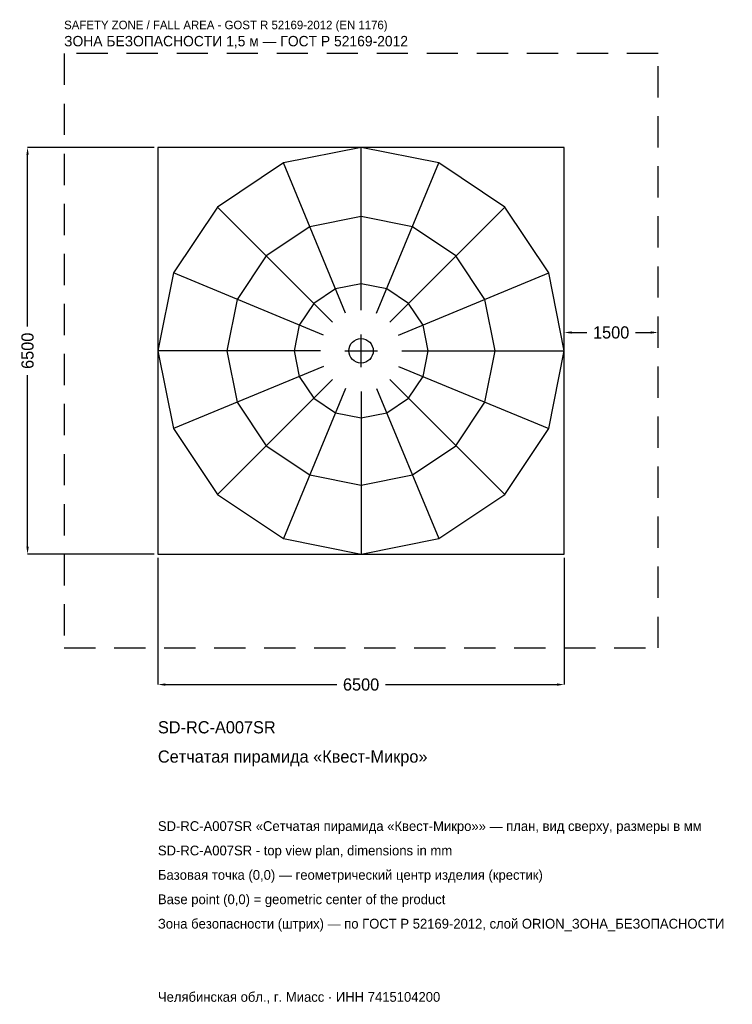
# Model space of a CAD drawing. Header units: metres. Extents: x -5461 to 5938, y -10445 to 5292.
import ezdxf

# ---------------------------------------------------------------- set-up
doc = ezdxf.new("R2010")
doc.units = ezdxf.units.M
doc.linetypes.add('DASHED', pattern=[800, 500, -300])
for name, color, linetype in [('ORION_ДАННЫЕ', 3, 'Continuous'), ('ORION_ЗОНА_БЕЗОПАСНОСТИ', 1, 'Continuous'), ('ORION_КОНТУР', 7, 'Continuous'), ('ORION_РАЗМЕРЫ', 8, 'Continuous')]:
    doc.layers.add(name, color=color, linetype=linetype)
doc.dimstyles.new('ORION', dxfattribs={"dimtxt": 195, "dimasz": 117, "dimexe": 1.25, "dimexo": 58.5, "dimtad": 1, "dimdec": 0, "dimcen": 2.5, "dimazin": 3, "dimtfac": 1, "dimtmove": 0, "dimatfit": 3, "dimarcsym": 0})

# ---------------------------------------------------------------- blocks, each defined once
blk = doc.blocks.new('_CLOSEDFILLED')
at = {"color": 0, "linetype": 'BYBLOCK'}
blk.add_solid([(-1, 0.16), (0, 0), (-1, -0.16)], dxfattribs=at)
blk = doc.blocks.new('*D1')
for p, q in [((-3250, -3308.5), (-3250, -5335)), ((3250, -3308.5), (3250, -5335)), ((-3133, -5335), (-390, -5335)), ((390, -5335), (3133, -5335))]:
    blk.add_line(p, q)
at = {"layer": 'Defpoints'}
for p in [(-3250, -3250), (3250, -3250), (-3250, -5335)]:
    blk.add_point(p, dxfattribs=at)
at = {"layer": 'ORION_РАЗМЕРЫ', "xscale": 117, "yscale": 117, "rotation": 180}
blk.add_blockref('_CLOSEDFILLED', (-3250, -5335), dxfattribs=at)
at = {"layer": 'ORION_РАЗМЕРЫ', "xscale": 117, "yscale": 117}
blk.add_blockref('_CLOSEDFILLED', (3250, -5335), dxfattribs=at)
at = {"layer": 'ORION_РАЗМЕРЫ', "insert": (0, -5335), "char_height": 195, "attachment_point": 5}
blk.add_mtext('6500', dxfattribs=at)
blk = doc.blocks.new('*D2')
for p, q in [((-3308.5, 3250), (-5335, 3250)), ((-5335, 390), (-5335, 3133)), ((-5335, -3133), (-5335, -390)), ((-3308.5, -3250), (-5335, -3250))]:
    blk.add_line(p, q)
at = {"layer": 'Defpoints'}
for p in [(-3250, 3250), (-5335, -3250), (-3250, -3250)]:
    blk.add_point(p, dxfattribs=at)
at = {"layer": 'ORION_РАЗМЕРЫ', "xscale": 117, "yscale": 117}
for p, rotation in [((-5335, 3250), 90), ((-5335, -3250), 270)]:
    blk.add_blockref('_CLOSEDFILLED', p, dxfattribs=dict(at, rotation=rotation))
at = {"layer": 'ORION_РАЗМЕРЫ', "insert": (-5335, 0), "char_height": 195, "attachment_point": 5, "rotation": 90}
blk.add_mtext('6500', dxfattribs=at)
blk = doc.blocks.new('*D3')
for p, q in [((3250, 58.5), (3250, 292.5)), ((3367, 292.5), (3610, 292.5)), ((4390, 292.5), (4633, 292.5)), ((4750, 58.5), (4750, 292.5))]:
    blk.add_line(p, q)
at = {"layer": 'Defpoints'}
for p in [(3250, 292.5), (3250, 0), (4750, 0)]:
    blk.add_point(p, dxfattribs=at)
at = {"layer": 'ORION_РАЗМЕРЫ', "xscale": 117, "yscale": 117, "rotation": 180}
blk.add_blockref('_CLOSEDFILLED', (3250, 292.5), dxfattribs=at)
at = {"layer": 'ORION_РАЗМЕРЫ', "xscale": 117, "yscale": 117}
blk.add_blockref('_CLOSEDFILLED', (4750, 292.5), dxfattribs=at)
at = {"layer": 'ORION_РАЗМЕРЫ', "insert": (4000, 292.5), "char_height": 195, "attachment_point": 5}
blk.add_mtext('1500', dxfattribs=at)
blk = doc.blocks.new('ОРИОН SD-RC-A007SR Сетчатая пирамида Квест-Микро')
at = {"layer": 'ORION_ЗОНА_БЕЗОПАСНОСТИ', "linetype": 'DASHED'}
blk.add_lwpolyline([(-4750, -4750), (4750, -4750), (4750, 4750), (-4750, 4750)], close=True, dxfattribs=at)
at = {"layer": 'ORION_КОНТУР'}
for p, q in [((0, 650), (0, 3250)), ((-248.7, 600.5), (-1243.7, 3002.6)), ((248.7, 600.5), (1243.7, 3002.6)), ((-459.6, 459.6), (-2298.1, 2298.1)), ((459.6, 459.6), (2298.1, 2298.1)), ((-600.5, 248.7), (-3002.6, 1243.7)), ((600.5, 248.7), (3002.6, 1243.7)), ((-650, 0), (-3250, 0)), ((650, 0), (3250, 0)), ((-600.5, -248.7), (-3002.6, -1243.7)), ((600.5, -248.7), (3002.6, -1243.7)), ((-459.6, -459.6), (-2298.1, -2298.1)), ((459.6, -459.6), (2298.1, -2298.1)), ((-248.7, -600.5), (-1243.7, -3002.6)), ((248.7, -600.5), (1243.7, -3002.6)), ((0, -650), (0, -3250))]:
    blk.add_line(p, q, dxfattribs=at)
for points in [[(-3250, -3250), (3250, -3250), (3250, 3250), (-3250, 3250)], [(3250, 0), (3002.6, 1243.7), (2298.1, 2298.1), (1243.7, 3002.6), (0, 3250), (-1243.7, 3002.6), (-2298.1, 2298.1), (-3002.6, 1243.7), (-3250, 0), (-3002.6, -1243.7), (-2298.1, -2298.1), (-1243.7, -3002.6), (0, -3250), (1243.7, -3002.6), (2298.1, -2298.1), (3002.6, -1243.7)], [(2145, 0), (1981.7, 820.9), (1516.7, 1516.7), (820.9, 1981.7), (0, 2145), (-820.9, 1981.7), (-1516.7, 1516.7), (-1981.7, 820.9), (-2145, 0), (-1981.7, -820.9), (-1516.7, -1516.7), (-820.9, -1981.7), (0, -2145), (820.9, -1981.7), (1516.7, -1516.7), (1981.7, -820.9)], [(1072.5, 0), (990.9, 410.4), (758.4, 758.4), (410.4, 990.9), (0, 1072.5), (-410.4, 990.9), (-758.4, 758.4), (-990.9, 410.4), (-1072.5, 0), (-990.9, -410.4), (-758.4, -758.4), (-410.4, -990.9), (0, -1072.5), (410.4, -990.9), (758.4, -758.4), (990.9, -410.4)]]:
    blk.add_lwpolyline(points, close=True, dxfattribs=at)
blk.add_circle((0, 0), 195, dxfattribs=at)
at = {"layer": 'ORION_РАЗМЕРЫ'}
for p, q in [((0, -260), (0, 260)), ((-260, 0), (260, 0))]:
    blk.add_line(p, q, dxfattribs=at)
at = {"layer": 'ORION_ДАННЫЕ'}
for tag, p in [('АРТИКУЛ', (-3250, -6115)), ('НАИМЕНОВАНИЕ', (-3250, -6583))]:
    blk.add_attdef(tag, p, '', height=195, dxfattribs=at)
at = {"layer": 'ORION_ДАННЫЕ', "flags": 1}
for tag, p in [('ПРОИЗВОДИТЕЛЬ', (-3250, -7051)), ('ТЕЛЕФОН', (-3250, -7519)), ('САЙТ', (-3250, -8455)), ('АДРЕС', (-3250, -8923)), ('РЕКВИЗИТЫ', (-3250, -9391)), ('ГАБАРИТЫ', (-3250, -9859)), ('ЗОНА_БЕЗОПАСНОСТИ', (-3250, -10327))]:
    blk.add_attdef(tag, p, '', height=195, dxfattribs=at)
at = {"layer": 'ORION_ЗОНА_БЕЗОПАСНОСТИ', "color": 1}
for s, height, p in [('SAFETY ZONE / FALL AREA - GOST R 52169-2012 (EN 1176)', 136.5, (-4750, 5140)), ('ЗОНА БЕЗОПАСНОСТИ 1,5 м — ГОСТ Р 52169-2012', 165.75, (-4750, 4867))]:
    blk.add_text(s, height=height, dxfattribs=at).set_placement(p)
at = {"layer": 'ORION_РАЗМЕРЫ'}
dim = blk.add_linear_dim(base=(-5335, -3250), p1=(-3250, -3250), p2=(-3250, 3250), angle=90, dimstyle='ORION', dxfattribs=at)
dim.commit()
dim.dimension.update_dxf_attribs({"geometry": '*D2', "text_midpoint": (-5335, 0)})
for base, p1, p2, picture, middle in [((3250, 292.5), (3250, 0), (4750, 0), '*D3', (4000, 292.5)), ((-3250, -5335), (-3250, -3250), (3250, -3250), '*D1', (0, -5335))]:
    dim = blk.add_linear_dim(base=base, p1=p1, p2=p2, dimstyle='ORION', dxfattribs=at)
    dim.commit()
    dim.dimension.update_dxf_attribs({"geometry": picture, "text_midpoint": middle})

msp = doc.modelspace()

# ---------------------------------------------------------------- block references
msp.add_blockref('ОРИОН SD-RC-A007SR Сетчатая пирамида Квест-Микро', (0, 0)).add_auto_attribs({'АРТИКУЛ': 'SD-RC-A007SR', 'НАИМЕНОВАНИЕ': 'Сетчатая пирамида «Квест-Микро»'})

# ---------------------------------------------------------------- texts
at = {"layer": 'ORION_ДАННЫЕ', "color": 3}
for s, p in [('SD-RC-A007SR «Сетчатая пирамида «Квест-Микро»» — план, вид сверху, размеры в мм', (-3250, -7675)), ('SD-RC-A007SR - top view plan, dimensions in mm', (-3250, -8065)), ('Челябинская обл., г. Миасс · ИНН 7415104200', (-3250, -10405))]:
    msp.add_text(s, height=156, dxfattribs=at).set_placement(p)
at = {"layer": 'ORION_ДАННЫЕ', "color": 7}
for s, p in [('Базовая точка (0,0) — геометрический центр изделия (крестик)', (-3250, -8455)), ('Base point (0,0) = geometric center of the product', (-3250, -8845))]:
    msp.add_text(s, height=156, dxfattribs=at).set_placement(p)
at = {"layer": 'ORION_ДАННЫЕ', "color": 1}
msp.add_text('Зона безопасности (штрих) — по ГОСТ Р 52169-2012, слой ORION_ЗОНА_БЕЗОПАСНОСТИ', height=156, dxfattribs=at).set_placement((-3250, -9235))

doc.saveas('drawing.dxf')
